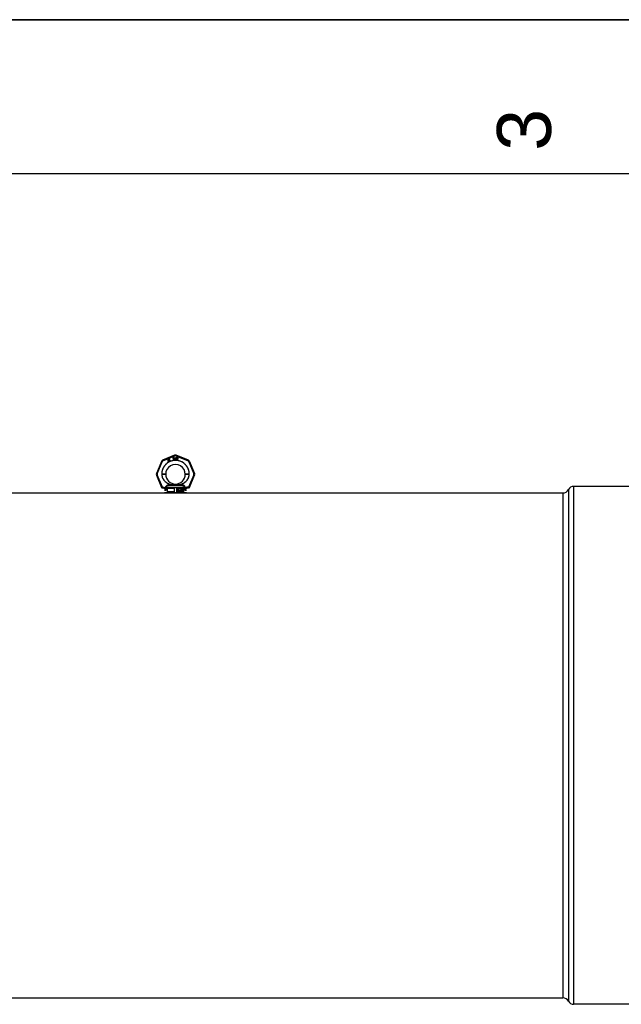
# Model space of a CAD drawing. Header units: millimetres. Extents: x 0 to 297, y 0 to 210.
# Tile 12 of 27: x 79 to 118, y 146 to 210. Entities that reach past the tile are written whole.
import ezdxf

# ---------------------------------------------------------------- set-up
doc = ezdxf.new("R2010")
doc.units = ezdxf.units.MM
doc.header["$LTSCALE"] = 16.335
doc.layers.get('0').update_dxf_attribs({"linetype": 'CONTINUOUS'})
doc.layers.add('001-M31079-X02', color=7, linetype='CONTINUOUS')
doc.layers.add('AXES_REF', color=7, linetype='CONTINUOUS')
doc.styles.add('TEXTSTYLE_2', font='arial.ttf')

# ---------------------------------------------------------------- blocks, each defined once
blk = doc.blocks.new('MARGEA4_BL0', base_point=(148.514, 105.014))
at = {"color": 7, "linetype": 'Continuous'}
for p, q in [((297.014, 210.014), (0.014, 210.014)), ((287.014, 200.014), (10.014, 200.014))]:
    blk.add_line(p, q, dxfattribs=at)
at = {"color": 7, "linetype": 'Continuous', "style": 'TEXTSTYLE_2', "oblique": 0.00002}
blk.add_text('3', height=3.5, rotation=90, dxfattribs=at).set_placement((113.139, 201.514))

msp = doc.modelspace()

# ---------------------------------------------------------------- linework, layer by layer
at = {"color": 7, "linetype": 'Continuous'}
for p, q in [((0, 210), (297, 210)), ((88.642, 179.329), (88.953, 179.329))]:
    msp.add_line(p, q, dxfattribs=at)
at = {"layer": '001-M31079-X02', "color": 9, "linetype": 'Continuous'}
for p, q in [((87.887, 181.378), (87.565, 180.599)), ((87.617, 180.579), (87.94, 181.359)), ((88.743, 181.778), (87.964, 181.455)), ((87.986, 181.404), (88.765, 181.727)), ((88.83, 181.727), (89.609, 181.404)), ((89.631, 181.455), (88.851, 181.778)), ((89.655, 181.359), (89.978, 180.579)), ((89.707, 181.378), (90.03, 180.599)), ((87.565, 180.491), (87.896, 179.69)), ((87.948, 179.716), (87.617, 180.514)), ((87.906, 180.543), (87.906, 180.553)), ((89.978, 180.514), (89.647, 179.716)), ((89.688, 180.553), (89.688, 180.543)), ((89.699, 179.69), (90.03, 180.491)), ((87.948, 179.657), (87.943, 179.657)), ((87.948, 179.716), (87.948, 179.657)), ((87.967, 179.716), (87.948, 179.716)), ((87.967, 179.657), (87.948, 179.657)), ((87.967, 179.716), (87.967, 179.657)), ((88.164, 179.488), (88.09, 179.488)), ((88.152, 179.654), (88.153, 179.636)), ((89.406, 179.656), (88.189, 179.656)), ((88.342, 179.795), (88.337, 179.836)), ((89.253, 179.795), (88.342, 179.795)), ((88.613, 179.864), (88.616, 179.823)), ((88.613, 179.864), (88.616, 179.823)), ((88.979, 179.823), (88.982, 179.864)), ((88.982, 179.864), (88.979, 179.823)), ((89.258, 179.836), (89.253, 179.795)), ((89.253, 179.795), (89.258, 179.836)), ((89.504, 179.488), (89.431, 179.488)), ((89.442, 179.636), (89.442, 179.654)), ((89.628, 179.716), (89.628, 179.657)), ((89.647, 179.716), (89.628, 179.716)), ((89.647, 179.657), (89.628, 179.657)), ((89.647, 179.716), (89.647, 179.657)), ((89.647, 179.657), (89.651, 179.657))]:
    msp.add_line(p, q, dxfattribs=at)
at = {"layer": '001-M31079-X02', "color": 7, "linetype": 'Continuous'}
for p, q in [((88.311, 181.492), (88.303, 181.393)), ((88.303, 181.393), (88.312, 181.377)), ((88.324, 181.499), (88.311, 181.492)), ((88.312, 181.377), (88.361, 181.406)), ((88.317, 181.401), (88.323, 181.471)), ((88.352, 181.421), (88.317, 181.401)), ((88.323, 181.471), (88.352, 181.421)), ((88.364, 181.428), (88.324, 181.499)), ((88.361, 181.406), (88.381, 181.372)), ((88.385, 181.44), (88.364, 181.428)), ((88.394, 181.424), (88.373, 181.413)), ((88.394, 181.376), (88.373, 181.413)), ((88.381, 181.372), (88.394, 181.372)), ((88.399, 181.49), (88.383, 181.481)), ((88.383, 181.481), (88.389, 181.47)), ((88.394, 181.424), (88.385, 181.44)), ((88.398, 181.517), (88.387, 181.511)), ((88.387, 181.511), (88.399, 181.49)), ((88.405, 181.48), (88.389, 181.47)), ((88.41, 181.496), (88.398, 181.517)), ((88.405, 181.48), (88.435, 181.428)), ((88.432, 181.509), (88.41, 181.496)), ((88.416, 181.486), (88.438, 181.499)), ((88.443, 181.439), (88.416, 181.486)), ((88.432, 181.509), (88.438, 181.499)), ((88.435, 181.428), (88.446, 181.42)), ((88.443, 181.439), (88.449, 181.432)), ((88.446, 181.42), (88.455, 181.418)), ((88.458, 181.43), (88.449, 181.432)), ((88.455, 181.418), (88.462, 181.419)), ((88.47, 181.434), (88.458, 181.43)), ((88.476, 181.423), (88.462, 181.419)), ((88.47, 181.434), (88.476, 181.423)), ((88.643, 181.628), (88.643, 181.486)), ((88.643, 181.628), (88.699, 181.628)), ((88.657, 181.486), (88.643, 181.486)), ((88.657, 181.568), (88.657, 181.613)), ((88.702, 181.613), (88.657, 181.613)), ((88.702, 181.568), (88.657, 181.568)), ((88.657, 181.55), (88.657, 181.486)), ((88.697, 181.55), (88.657, 181.55)), ((88.697, 181.55), (88.716, 181.486)), ((88.711, 181.625), (88.699, 181.628)), ((88.702, 181.613), (88.709, 181.61)), ((88.709, 181.571), (88.702, 181.568)), ((88.709, 181.61), (88.714, 181.604)), ((88.714, 181.577), (88.709, 181.571)), ((88.711, 181.625), (88.721, 181.616)), ((88.721, 181.562), (88.711, 181.556)), ((88.732, 181.486), (88.711, 181.556)), ((88.714, 181.604), (88.716, 181.595)), ((88.716, 181.586), (88.714, 181.577)), ((88.716, 181.595), (88.716, 181.586)), ((88.732, 181.486), (88.716, 181.486)), ((88.721, 181.616), (88.728, 181.604)), ((88.728, 181.574), (88.721, 181.562)), ((88.728, 181.604), (88.73, 181.595)), ((88.73, 181.583), (88.728, 181.574)), ((88.73, 181.595), (88.73, 181.583)), ((88.751, 181.628), (88.751, 181.535)), ((88.751, 181.628), (88.765, 181.628)), ((88.751, 181.535), (88.754, 181.52)), ((88.754, 181.52), (88.758, 181.508)), ((88.758, 181.508), (88.768, 181.496)), ((88.765, 181.628), (88.765, 181.535)), ((88.765, 181.535), (88.768, 181.523)), ((88.768, 181.523), (88.773, 181.514)), ((88.768, 181.496), (88.777, 181.49)), ((88.773, 181.514), (88.78, 181.508)), ((88.789, 181.486), (88.777, 181.49)), ((88.789, 181.505), (88.78, 181.508)), ((88.789, 181.505), (88.798, 181.505)), ((88.798, 181.486), (88.789, 181.486)), ((88.808, 181.508), (88.798, 181.505)), ((88.81, 181.49), (88.798, 181.486)), ((88.815, 181.514), (88.808, 181.508)), ((88.82, 181.496), (88.81, 181.49)), ((88.82, 181.523), (88.815, 181.514)), ((88.822, 181.535), (88.82, 181.523)), ((88.829, 181.508), (88.82, 181.496)), ((88.822, 181.628), (88.822, 181.535)), ((88.822, 181.628), (88.836, 181.628)), ((88.834, 181.52), (88.829, 181.508)), ((88.834, 181.52), (88.836, 181.535)), ((88.836, 181.628), (88.836, 181.535)), ((88.855, 181.628), (88.855, 181.486)), ((88.855, 181.628), (88.912, 181.628)), ((88.912, 181.486), (88.855, 181.486)), ((88.869, 181.505), (88.869, 181.61)), ((88.912, 181.61), (88.869, 181.61)), ((88.912, 181.505), (88.869, 181.505)), ((88.923, 181.625), (88.912, 181.628)), ((88.912, 181.61), (88.921, 181.607)), ((88.921, 181.508), (88.912, 181.505)), ((88.923, 181.49), (88.912, 181.486)), ((88.921, 181.607), (88.928, 181.601)), ((88.928, 181.514), (88.921, 181.508)), ((88.923, 181.625), (88.933, 181.619)), ((88.933, 181.496), (88.923, 181.49)), ((88.928, 181.601), (88.933, 181.592)), ((88.933, 181.523), (88.928, 181.514)), ((88.933, 181.619), (88.942, 181.607)), ((88.933, 181.592), (88.935, 181.58)), ((88.935, 181.535), (88.933, 181.523)), ((88.942, 181.508), (88.933, 181.496)), ((88.935, 181.58), (88.935, 181.535)), ((88.942, 181.607), (88.947, 181.595)), ((88.947, 181.52), (88.942, 181.508)), ((88.949, 181.58), (88.947, 181.595)), ((88.947, 181.52), (88.949, 181.535)), ((88.949, 181.58), (88.949, 181.535)), ((87.906, 180.553), (87.906, 180.543)), ((89.688, 180.543), (89.688, 180.553)), ((88.152, 179.654), (88.153, 179.636)), ((88.189, 179.656), (88.189, 179.637)), ((88.252, 179.611), (88.252, 179.399)), ((88.741, 179.611), (88.252, 179.611)), ((88.741, 179.399), (88.252, 179.399)), ((88.741, 179.399), (88.741, 179.611)), ((88.854, 179.611), (88.854, 179.399)), ((89.342, 179.611), (88.854, 179.611)), ((89.342, 179.399), (88.854, 179.399)), ((88.904, 179.457), (88.904, 179.556)), ((88.904, 179.556), (88.942, 179.556)), ((88.916, 179.457), (88.904, 179.457)), ((88.907, 179.457), (88.907, 179.556)), ((88.913, 179.545), (88.913, 179.513)), ((88.944, 179.545), (88.913, 179.545)), ((88.913, 179.513), (88.944, 179.513)), ((88.913, 179.501), (88.913, 179.457)), ((88.941, 179.501), (88.913, 179.501)), ((88.916, 179.513), (88.916, 179.545)), ((88.916, 179.501), (88.916, 179.457)), ((88.938, 179.501), (88.949, 179.457)), ((88.946, 179.553), (88.939, 179.556)), ((88.941, 179.545), (88.945, 179.543)), ((88.945, 179.516), (88.941, 179.513)), ((88.941, 179.501), (88.953, 179.457)), ((88.95, 179.553), (88.942, 179.556)), ((88.944, 179.545), (88.948, 179.543)), ((88.948, 179.516), (88.944, 179.513)), ((88.945, 179.543), (88.948, 179.539)), ((88.948, 179.543), (88.945, 179.543)), ((88.948, 179.52), (88.945, 179.516)), ((88.948, 179.516), (88.945, 179.516)), ((88.952, 179.547), (88.946, 179.553)), ((88.95, 179.553), (88.946, 179.553)), ((88.946, 179.505), (88.952, 179.509)), ((88.96, 179.457), (88.946, 179.505)), ((88.95, 179.505), (88.946, 179.505)), ((88.948, 179.543), (88.951, 179.539)), ((88.948, 179.539), (88.949, 179.532)), ((88.951, 179.539), (88.948, 179.539)), ((88.949, 179.526), (88.948, 179.52)), ((88.951, 179.52), (88.948, 179.516)), ((88.951, 179.52), (88.948, 179.52)), ((88.949, 179.526), (88.949, 179.532)), ((88.953, 179.532), (88.949, 179.532)), ((88.953, 179.526), (88.949, 179.526)), ((88.963, 179.457), (88.949, 179.457)), ((88.956, 179.547), (88.95, 179.553)), ((88.95, 179.505), (88.956, 179.509)), ((88.963, 179.457), (88.95, 179.505)), ((88.951, 179.539), (88.953, 179.532)), ((88.953, 179.526), (88.951, 179.52)), ((88.957, 179.539), (88.952, 179.547)), ((88.956, 179.547), (88.952, 179.547)), ((88.952, 179.509), (88.957, 179.518)), ((88.956, 179.509), (88.952, 179.509)), ((88.953, 179.532), (88.953, 179.526)), ((88.96, 179.539), (88.956, 179.547)), ((88.956, 179.509), (88.96, 179.518)), ((88.958, 179.532), (88.957, 179.539)), ((88.96, 179.539), (88.957, 179.539)), ((88.957, 179.518), (88.958, 179.524)), ((88.96, 179.518), (88.957, 179.518)), ((88.958, 179.532), (88.958, 179.524)), ((88.961, 179.532), (88.958, 179.532)), ((88.961, 179.524), (88.958, 179.524)), ((88.961, 179.532), (88.96, 179.539)), ((88.96, 179.518), (88.961, 179.524)), ((88.961, 179.532), (88.961, 179.524)), ((88.971, 179.484), (88.973, 179.476)), ((88.983, 179.484), (88.971, 179.484)), ((88.973, 179.476), (88.977, 179.465)), ((88.976, 179.476), (88.973, 179.476)), ((88.975, 179.484), (88.976, 179.476)), ((88.977, 179.541), (88.976, 179.532)), ((88.976, 179.524), (88.976, 179.532)), ((88.979, 179.532), (88.976, 179.532)), ((88.976, 179.524), (88.977, 179.516)), ((88.979, 179.524), (88.976, 179.524)), ((88.976, 179.476), (88.98, 179.465)), ((88.983, 179.549), (88.977, 179.541)), ((88.98, 179.541), (88.977, 179.541)), ((88.977, 179.516), (88.983, 179.507)), ((88.98, 179.516), (88.977, 179.516)), ((88.977, 179.465), (88.984, 179.459)), ((88.98, 179.465), (88.977, 179.465)), ((88.98, 179.541), (88.979, 179.532)), ((88.979, 179.532), (88.979, 179.524)), ((88.979, 179.524), (88.98, 179.516)), ((88.986, 179.549), (88.98, 179.541)), ((88.98, 179.516), (88.986, 179.507)), ((88.982, 179.478), (88.98, 179.484)), ((88.98, 179.465), (88.988, 179.459)), ((88.986, 179.471), (88.982, 179.478)), ((88.985, 179.478), (88.982, 179.478)), ((88.989, 179.553), (88.983, 179.549)), ((88.986, 179.549), (88.983, 179.549)), ((88.983, 179.507), (88.989, 179.503)), ((88.986, 179.507), (88.983, 179.507)), ((88.985, 179.478), (88.983, 179.484)), ((88.984, 179.53), (88.986, 179.537)), ((88.984, 179.53), (88.984, 179.526)), ((88.988, 179.53), (88.984, 179.53)), ((88.986, 179.52), (88.984, 179.526)), ((88.988, 179.526), (88.984, 179.526)), ((88.984, 179.459), (88.992, 179.457)), ((88.988, 179.459), (88.984, 179.459)), ((88.989, 179.471), (88.985, 179.478)), ((88.992, 179.553), (88.986, 179.549)), ((88.986, 179.537), (88.99, 179.541)), ((88.989, 179.537), (88.986, 179.537)), ((88.99, 179.516), (88.986, 179.52)), ((88.989, 179.52), (88.986, 179.52)), ((88.986, 179.507), (88.992, 179.503)), ((88.992, 179.469), (88.986, 179.471)), ((88.989, 179.471), (88.986, 179.471)), ((88.988, 179.53), (88.989, 179.537)), ((88.988, 179.526), (88.988, 179.53)), ((88.989, 179.52), (88.988, 179.526)), ((88.988, 179.459), (88.995, 179.457)), ((88.995, 179.556), (88.989, 179.553)), ((88.992, 179.553), (88.989, 179.553)), ((88.989, 179.537), (88.994, 179.541)), ((88.994, 179.516), (88.989, 179.52)), ((88.989, 179.503), (88.995, 179.501)), ((88.992, 179.503), (88.989, 179.503)), ((88.995, 179.469), (88.989, 179.471)), ((88.99, 179.541), (88.995, 179.543)), ((88.994, 179.541), (88.99, 179.541)), ((88.995, 179.513), (88.99, 179.516)), ((88.994, 179.516), (88.99, 179.516)), ((88.998, 179.556), (88.992, 179.553)), ((88.992, 179.503), (88.998, 179.501)), ((89.007, 179.469), (88.992, 179.469)), ((89.007, 179.457), (88.992, 179.457)), ((88.994, 179.541), (88.998, 179.543)), ((88.998, 179.513), (88.994, 179.516)), ((89.005, 179.556), (88.995, 179.556)), ((89.007, 179.543), (88.995, 179.543)), ((89.007, 179.513), (88.995, 179.513)), ((89.007, 179.501), (88.995, 179.501)), ((89.009, 179.553), (89.002, 179.556)), ((89.003, 179.543), (89.008, 179.541)), ((89.011, 179.511), (89.003, 179.513)), ((89.003, 179.501), (89.009, 179.499)), ((89.009, 179.471), (89.003, 179.469)), ((89.003, 179.457), (89.011, 179.459)), ((89.013, 179.553), (89.005, 179.556)), ((89.007, 179.543), (89.011, 179.541)), ((89.014, 179.511), (89.007, 179.513)), ((89.007, 179.501), (89.013, 179.499)), ((89.013, 179.471), (89.007, 179.469)), ((89.007, 179.457), (89.014, 179.459)), ((89.008, 179.541), (89.011, 179.537)), ((89.011, 179.541), (89.008, 179.541)), ((89.015, 179.547), (89.009, 179.553)), ((89.013, 179.553), (89.009, 179.553)), ((89.009, 179.499), (89.014, 179.494)), ((89.013, 179.499), (89.009, 179.499)), ((89.014, 179.476), (89.009, 179.471)), ((89.013, 179.471), (89.009, 179.471)), ((89.011, 179.541), (89.014, 179.537)), ((89.011, 179.537), (89.012, 179.532)), ((89.014, 179.537), (89.011, 179.537)), ((89.017, 179.507), (89.011, 179.511)), ((89.014, 179.511), (89.011, 179.511)), ((89.011, 179.459), (89.017, 179.463)), ((89.014, 179.459), (89.011, 179.459)), ((89.012, 179.532), (89.024, 179.532)), ((89.018, 179.547), (89.013, 179.553)), ((89.013, 179.499), (89.017, 179.494)), ((89.017, 179.476), (89.013, 179.471)), ((89.014, 179.537), (89.016, 179.532)), ((89.02, 179.507), (89.014, 179.511)), ((89.014, 179.494), (89.017, 179.488)), ((89.017, 179.494), (89.014, 179.494)), ((89.017, 179.482), (89.014, 179.476)), ((89.017, 179.476), (89.014, 179.476)), ((89.014, 179.459), (89.02, 179.463)), ((89.02, 179.539), (89.015, 179.547)), ((89.018, 179.547), (89.015, 179.547)), ((89.023, 179.499), (89.017, 179.507)), ((89.02, 179.507), (89.017, 179.507)), ((89.017, 179.494), (89.02, 179.488)), ((89.017, 179.482), (89.017, 179.488)), ((89.02, 179.488), (89.017, 179.488)), ((89.02, 179.482), (89.017, 179.476)), ((89.02, 179.482), (89.017, 179.482)), ((89.017, 179.463), (89.023, 179.471)), ((89.02, 179.463), (89.017, 179.463)), ((89.023, 179.539), (89.018, 179.547)), ((89.021, 179.532), (89.02, 179.539)), ((89.023, 179.539), (89.02, 179.539)), ((89.026, 179.499), (89.02, 179.507)), ((89.02, 179.488), (89.02, 179.482)), ((89.02, 179.463), (89.026, 179.471)), ((89.024, 179.532), (89.023, 179.539)), ((89.025, 179.49), (89.023, 179.499)), ((89.026, 179.499), (89.023, 179.499)), ((89.023, 179.471), (89.025, 179.48)), ((89.026, 179.471), (89.023, 179.471)), ((89.025, 179.49), (89.025, 179.48)), ((89.029, 179.49), (89.025, 179.49)), ((89.029, 179.48), (89.025, 179.48)), ((89.029, 179.49), (89.026, 179.499)), ((89.026, 179.471), (89.029, 179.48)), ((89.029, 179.48), (89.029, 179.49)), ((89.107, 179.457), (89.107, 179.556)), ((89.124, 179.556), (89.107, 179.556)), ((89.119, 179.457), (89.107, 179.457)), ((89.111, 179.556), (89.111, 179.457)), ((89.116, 179.535), (89.116, 179.457)), ((89.116, 179.535), (89.137, 179.457)), ((89.119, 179.535), (89.116, 179.535)), ((89.119, 179.457), (89.119, 179.535)), ((89.119, 179.535), (89.14, 179.457)), ((89.143, 179.467), (89.121, 179.556)), ((89.146, 179.467), (89.124, 179.556)), ((89.152, 179.457), (89.137, 179.457)), ((89.164, 179.556), (89.143, 179.467)), ((89.146, 179.467), (89.143, 179.467)), ((89.168, 179.556), (89.146, 179.467)), ((89.148, 179.457), (89.169, 179.535)), ((89.152, 179.457), (89.172, 179.535)), ((89.181, 179.556), (89.164, 179.556)), ((89.169, 179.457), (89.169, 179.535)), ((89.172, 179.535), (89.169, 179.535)), ((89.181, 179.457), (89.169, 179.457)), ((89.172, 179.535), (89.172, 179.457)), ((89.178, 179.556), (89.178, 179.457)), ((89.181, 179.457), (89.181, 179.556)), ((89.189, 179.48), (89.191, 179.473)), ((89.2, 179.48), (89.189, 179.48)), ((89.192, 179.541), (89.191, 179.532)), ((89.201, 179.532), (89.191, 179.532)), ((89.191, 179.473), (89.194, 179.467)), ((89.194, 179.473), (89.191, 179.473)), ((89.198, 179.549), (89.192, 179.541)), ((89.196, 179.541), (89.192, 179.541)), ((89.193, 179.48), (89.194, 179.473)), ((89.196, 179.541), (89.194, 179.532)), ((89.194, 179.473), (89.197, 179.467)), ((89.194, 179.467), (89.198, 179.463)), ((89.197, 179.467), (89.194, 179.467)), ((89.201, 179.549), (89.196, 179.541)), ((89.198, 179.476), (89.197, 179.48)), ((89.197, 179.467), (89.201, 179.463)), ((89.204, 179.553), (89.198, 179.549)), ((89.201, 179.549), (89.198, 179.549)), ((89.198, 179.532), (89.201, 179.539)), ((89.201, 179.471), (89.198, 179.476)), ((89.201, 179.476), (89.198, 179.476)), ((89.198, 179.463), (89.204, 179.459)), ((89.201, 179.463), (89.198, 179.463)), ((89.201, 179.476), (89.2, 179.48)), ((89.207, 179.553), (89.201, 179.549)), ((89.201, 179.539), (89.205, 179.543)), ((89.201, 179.532), (89.204, 179.539)), ((89.204, 179.539), (89.201, 179.539)), ((89.204, 179.471), (89.201, 179.476)), ((89.204, 179.469), (89.201, 179.471)), ((89.204, 179.471), (89.201, 179.471)), ((89.201, 179.463), (89.207, 179.459)), ((89.214, 179.556), (89.204, 179.553)), ((89.207, 179.553), (89.204, 179.553)), ((89.204, 179.539), (89.209, 179.543)), ((89.207, 179.469), (89.204, 179.471)), ((89.211, 179.467), (89.204, 179.469)), ((89.207, 179.469), (89.204, 179.469)), ((89.204, 179.459), (89.21, 179.457)), ((89.207, 179.459), (89.204, 179.459)), ((89.205, 179.543), (89.213, 179.545)), ((89.209, 179.543), (89.205, 179.543)), ((89.218, 179.556), (89.207, 179.553)), ((89.215, 179.467), (89.207, 179.469)), ((89.207, 179.459), (89.213, 179.457)), ((89.209, 179.543), (89.216, 179.545)), ((89.225, 179.457), (89.21, 179.457)), ((89.223, 179.467), (89.211, 179.467)), ((89.222, 179.545), (89.213, 179.545)), ((89.213, 179.503), (89.213, 179.511)), ((89.222, 179.511), (89.213, 179.511)), ((89.222, 179.503), (89.213, 179.503)), ((89.22, 179.556), (89.214, 179.556)), ((89.216, 179.511), (89.216, 179.503)), ((89.227, 179.553), (89.217, 179.556)), ((89.219, 179.545), (89.226, 179.543)), ((89.227, 179.516), (89.219, 179.511)), ((89.219, 179.503), (89.227, 179.501)), ((89.231, 179.553), (89.22, 179.556)), ((89.227, 179.469), (89.22, 179.467)), ((89.222, 179.545), (89.229, 179.543)), ((89.231, 179.516), (89.222, 179.511)), ((89.222, 179.503), (89.231, 179.501)), ((89.222, 179.457), (89.227, 179.459)), ((89.231, 179.469), (89.223, 179.467)), ((89.225, 179.457), (89.231, 179.459)), ((89.226, 179.543), (89.23, 179.539)), ((89.229, 179.543), (89.226, 179.543)), ((89.233, 179.549), (89.227, 179.553)), ((89.231, 179.553), (89.227, 179.553)), ((89.23, 179.52), (89.227, 179.516)), ((89.231, 179.516), (89.227, 179.516)), ((89.227, 179.501), (89.232, 179.497)), ((89.231, 179.501), (89.227, 179.501)), ((89.23, 179.471), (89.227, 179.469)), ((89.231, 179.469), (89.227, 179.469)), ((89.227, 179.459), (89.233, 179.463)), ((89.231, 179.459), (89.227, 179.459)), ((89.229, 179.543), (89.234, 179.539)), ((89.23, 179.539), (89.233, 179.532)), ((89.234, 179.539), (89.23, 179.539)), ((89.233, 179.528), (89.23, 179.52)), ((89.234, 179.52), (89.23, 179.52)), ((89.23, 179.507), (89.236, 179.513)), ((89.238, 179.503), (89.23, 179.507)), ((89.234, 179.507), (89.23, 179.507)), ((89.233, 179.476), (89.23, 179.471)), ((89.234, 179.471), (89.23, 179.471)), ((89.237, 179.549), (89.231, 179.553)), ((89.234, 179.52), (89.231, 179.516)), ((89.231, 179.501), (89.235, 179.497)), ((89.234, 179.471), (89.231, 179.469)), ((89.231, 179.459), (89.237, 179.463)), ((89.232, 179.497), (89.235, 179.488)), ((89.235, 179.497), (89.232, 179.497)), ((89.239, 179.541), (89.233, 179.549)), ((89.237, 179.549), (89.233, 179.549)), ((89.233, 179.528), (89.233, 179.532)), ((89.237, 179.532), (89.233, 179.532)), ((89.237, 179.528), (89.233, 179.528)), ((89.235, 179.48), (89.233, 179.476)), ((89.237, 179.476), (89.233, 179.476)), ((89.233, 179.463), (89.238, 179.467)), ((89.237, 179.463), (89.233, 179.463)), ((89.234, 179.539), (89.237, 179.532)), ((89.237, 179.528), (89.234, 179.52)), ((89.234, 179.507), (89.239, 179.513)), ((89.241, 179.503), (89.234, 179.507)), ((89.237, 179.476), (89.234, 179.471)), ((89.235, 179.497), (89.238, 179.488)), ((89.235, 179.48), (89.235, 179.488)), ((89.238, 179.488), (89.235, 179.488)), ((89.238, 179.48), (89.235, 179.48)), ((89.236, 179.513), (89.239, 179.52)), ((89.239, 179.513), (89.236, 179.513)), ((89.242, 179.541), (89.237, 179.549)), ((89.237, 179.532), (89.237, 179.528)), ((89.238, 179.48), (89.237, 179.476)), ((89.237, 179.463), (89.241, 179.467)), ((89.241, 179.497), (89.238, 179.503)), ((89.241, 179.503), (89.238, 179.503)), ((89.238, 179.488), (89.238, 179.48)), ((89.238, 179.467), (89.241, 179.473)), ((89.241, 179.467), (89.238, 179.467)), ((89.241, 179.532), (89.239, 179.541)), ((89.242, 179.541), (89.239, 179.541)), ((89.239, 179.52), (89.241, 179.528)), ((89.239, 179.513), (89.242, 179.52)), ((89.242, 179.52), (89.239, 179.52)), ((89.241, 179.532), (89.241, 179.528)), ((89.244, 179.532), (89.241, 179.532)), ((89.244, 179.528), (89.241, 179.528)), ((89.244, 179.497), (89.241, 179.503)), ((89.242, 179.488), (89.241, 179.497)), ((89.244, 179.497), (89.241, 179.497)), ((89.241, 179.473), (89.242, 179.48)), ((89.241, 179.467), (89.244, 179.473)), ((89.241, 179.473), (89.244, 179.473)), ((89.244, 179.532), (89.242, 179.541)), ((89.242, 179.52), (89.244, 179.528)), ((89.242, 179.488), (89.242, 179.48)), ((89.245, 179.488), (89.242, 179.488)), ((89.245, 179.48), (89.242, 179.48)), ((89.244, 179.528), (89.244, 179.532)), ((89.245, 179.488), (89.244, 179.497)), ((89.244, 179.473), (89.245, 179.48)), ((89.245, 179.48), (89.245, 179.488)), ((89.255, 179.528), (89.254, 179.513)), ((89.254, 179.499), (89.254, 179.513)), ((89.257, 179.513), (89.254, 179.513)), ((89.254, 179.499), (89.255, 179.484)), ((89.257, 179.499), (89.254, 179.499)), ((89.258, 179.539), (89.255, 179.528)), ((89.258, 179.528), (89.255, 179.528)), ((89.255, 179.484), (89.258, 179.473)), ((89.258, 179.484), (89.255, 179.484)), ((89.258, 179.528), (89.257, 179.513)), ((89.257, 179.513), (89.257, 179.499)), ((89.257, 179.499), (89.258, 179.484)), ((89.263, 179.547), (89.258, 179.539)), ((89.261, 179.539), (89.258, 179.528)), ((89.261, 179.539), (89.258, 179.539)), ((89.258, 179.484), (89.261, 179.473)), ((89.258, 179.473), (89.263, 179.465)), ((89.261, 179.473), (89.258, 179.473)), ((89.266, 179.547), (89.261, 179.539)), ((89.261, 179.513), (89.263, 179.526)), ((89.27, 179.518), (89.261, 179.509)), ((89.261, 179.513), (89.261, 179.509)), ((89.264, 179.513), (89.261, 179.513)), ((89.264, 179.509), (89.261, 179.509)), ((89.261, 179.473), (89.266, 179.465)), ((89.27, 179.553), (89.263, 179.547)), ((89.266, 179.547), (89.263, 179.547)), ((89.263, 179.526), (89.264, 179.532)), ((89.266, 179.526), (89.263, 179.526)), ((89.263, 179.492), (89.264, 179.499)), ((89.263, 179.492), (89.263, 179.486)), ((89.266, 179.492), (89.263, 179.492)), ((89.264, 179.48), (89.263, 179.486)), ((89.266, 179.486), (89.263, 179.486)), ((89.263, 179.465), (89.27, 179.459)), ((89.266, 179.465), (89.263, 179.465)), ((89.264, 179.532), (89.267, 179.539)), ((89.267, 179.532), (89.264, 179.532)), ((89.264, 179.513), (89.266, 179.526)), ((89.273, 179.518), (89.264, 179.509)), ((89.264, 179.509), (89.264, 179.513)), ((89.264, 179.499), (89.267, 179.503)), ((89.267, 179.499), (89.264, 179.499)), ((89.267, 179.473), (89.264, 179.48)), ((89.267, 179.48), (89.264, 179.48)), ((89.273, 179.553), (89.266, 179.547)), ((89.266, 179.526), (89.267, 179.532)), ((89.266, 179.492), (89.267, 179.499)), ((89.266, 179.486), (89.266, 179.492)), ((89.267, 179.48), (89.266, 179.486)), ((89.266, 179.465), (89.273, 179.459)), ((89.267, 179.539), (89.271, 179.543)), ((89.267, 179.532), (89.27, 179.539)), ((89.27, 179.539), (89.267, 179.539)), ((89.267, 179.503), (89.271, 179.507)), ((89.267, 179.499), (89.27, 179.503)), ((89.27, 179.503), (89.267, 179.503)), ((89.27, 179.473), (89.267, 179.48)), ((89.271, 179.469), (89.267, 179.473)), ((89.27, 179.473), (89.267, 179.473)), ((89.277, 179.556), (89.27, 179.553)), ((89.273, 179.553), (89.27, 179.553)), ((89.27, 179.539), (89.275, 179.543)), ((89.277, 179.52), (89.27, 179.518)), ((89.273, 179.518), (89.27, 179.518)), ((89.27, 179.503), (89.275, 179.507)), ((89.275, 179.469), (89.27, 179.473)), ((89.27, 179.459), (89.277, 179.457)), ((89.273, 179.459), (89.27, 179.459)), ((89.271, 179.543), (89.276, 179.545)), ((89.275, 179.543), (89.271, 179.543)), ((89.271, 179.507), (89.276, 179.509)), ((89.275, 179.507), (89.271, 179.507)), ((89.276, 179.467), (89.271, 179.469)), ((89.275, 179.469), (89.271, 179.469)), ((89.28, 179.556), (89.273, 179.553)), ((89.28, 179.52), (89.273, 179.518)), ((89.273, 179.459), (89.28, 179.457)), ((89.275, 179.543), (89.279, 179.545)), ((89.275, 179.507), (89.279, 179.509)), ((89.279, 179.467), (89.275, 179.469)), ((89.288, 179.545), (89.276, 179.545)), ((89.289, 179.509), (89.276, 179.509)), ((89.289, 179.467), (89.276, 179.467)), ((89.286, 179.556), (89.277, 179.556)), ((89.288, 179.52), (89.277, 179.52)), ((89.288, 179.457), (89.277, 179.457)), ((89.29, 179.553), (89.283, 179.556)), ((89.285, 179.545), (89.289, 179.543)), ((89.292, 179.518), (89.285, 179.52)), ((89.285, 179.457), (89.292, 179.459)), ((89.294, 179.553), (89.286, 179.556)), ((89.286, 179.509), (89.29, 179.507)), ((89.29, 179.469), (89.286, 179.467)), ((89.288, 179.545), (89.292, 179.543)), ((89.295, 179.518), (89.288, 179.52)), ((89.288, 179.457), (89.295, 179.459)), ((89.289, 179.543), (89.293, 179.539)), ((89.292, 179.543), (89.289, 179.543)), ((89.289, 179.509), (89.294, 179.507)), ((89.294, 179.469), (89.289, 179.467)), ((89.298, 179.547), (89.29, 179.553)), ((89.294, 179.553), (89.29, 179.553)), ((89.29, 179.507), (89.295, 179.503)), ((89.294, 179.507), (89.29, 179.507)), ((89.295, 179.473), (89.29, 179.469)), ((89.294, 179.469), (89.29, 179.469)), ((89.292, 179.543), (89.297, 179.539)), ((89.299, 179.511), (89.292, 179.518)), ((89.295, 179.518), (89.292, 179.518)), ((89.292, 179.459), (89.299, 179.465)), ((89.295, 179.459), (89.292, 179.459)), ((89.293, 179.539), (89.296, 179.532)), ((89.297, 179.539), (89.293, 179.539)), ((89.301, 179.547), (89.294, 179.553)), ((89.294, 179.507), (89.298, 179.503)), ((89.298, 179.473), (89.294, 179.469)), ((89.302, 179.511), (89.295, 179.518)), ((89.295, 179.503), (89.298, 179.499)), ((89.298, 179.503), (89.295, 179.503)), ((89.298, 179.48), (89.295, 179.473)), ((89.298, 179.473), (89.295, 179.473)), ((89.295, 179.459), (89.302, 179.465)), ((89.307, 179.532), (89.296, 179.532)), ((89.297, 179.539), (89.299, 179.532)), ((89.302, 179.539), (89.298, 179.547)), ((89.301, 179.547), (89.298, 179.547)), ((89.298, 179.503), (89.301, 179.499)), ((89.298, 179.499), (89.299, 179.492)), ((89.301, 179.499), (89.298, 179.499)), ((89.299, 179.486), (89.298, 179.48)), ((89.301, 179.48), (89.298, 179.473)), ((89.301, 179.48), (89.298, 179.48)), ((89.304, 179.505), (89.299, 179.511)), ((89.299, 179.511), (89.302, 179.511)), ((89.299, 179.486), (89.299, 179.492)), ((89.299, 179.492), (89.302, 179.492)), ((89.302, 179.486), (89.299, 179.486)), ((89.299, 179.465), (89.304, 179.473)), ((89.302, 179.465), (89.299, 179.465)), ((89.305, 179.539), (89.301, 179.547)), ((89.301, 179.499), (89.302, 179.492)), ((89.302, 179.486), (89.301, 179.48)), ((89.304, 179.532), (89.302, 179.539)), ((89.305, 179.539), (89.302, 179.539)), ((89.307, 179.505), (89.302, 179.511)), ((89.302, 179.492), (89.302, 179.486)), ((89.302, 179.465), (89.307, 179.473)), ((89.306, 179.494), (89.304, 179.505)), ((89.307, 179.505), (89.304, 179.505)), ((89.304, 179.473), (89.306, 179.484)), ((89.307, 179.473), (89.304, 179.473)), ((89.307, 179.532), (89.305, 179.539)), ((89.306, 179.494), (89.306, 179.484)), ((89.31, 179.494), (89.306, 179.494)), ((89.31, 179.484), (89.306, 179.484)), ((89.31, 179.494), (89.307, 179.505)), ((89.307, 179.473), (89.31, 179.484)), ((89.31, 179.484), (89.31, 179.494)), ((89.342, 179.399), (89.342, 179.611)), ((89.406, 179.656), (89.405, 179.637)), ((89.442, 179.654), (89.442, 179.636)), ((89.504, 179.329), (88.09, 179.329))]:
    msp.add_line(p, q, dxfattribs=at)
at = {"layer": '001-M31079-X02', "color": 9, "linetype": 'Continuous'}
for centre, radius, start, end in [((88.018, 181.324), 0.141, 112.5, 157.5), ((88.797, 180.553), 0.891, 359.99992, 180.00008), ((88.018, 181.326), 0.0849, 112.50271, 157.49729), ((88.797, 181.647), 0.141, 67.5, 112.5), ((88.797, 181.649), 0.0849, 67.50271, 112.49729), ((89.577, 181.326), 0.0849, 22.50268, 67.49732), ((89.577, 181.324), 0.141, 22.5, 67.5), ((87.695, 180.545), 0.141, 157.5, 202.5), ((87.695, 180.547), 0.0849, 157.50268, 202.49732), ((88.797, 180.545), 0.636, 180.6298, 359.3702), ((89.9, 180.547), 0.0849, 337.50268, 22.49732), ((89.9, 180.545), 0.141, 337.5, 22.5), ((87.948, 179.714), 0.0566, 202.5, 270), ((88.797, 257.827), 77.963, 269.86427, 270.13573), ((89.647, 179.714), 0.0566, 270, 337.5)]:
    msp.add_arc(centre, radius, start, end, dxfattribs=at)
at = {"layer": '001-M31079-X02', "color": 7, "linetype": 'Continuous'}
for centre, radius, start, end in [((88.797, 180.545), 0.636, 359.3702, 180.6298), ((88.797, 180.553), 0.891, 180.00008, 180.6298), ((88.797, 180.553), 0.891, 359.3702, 360)]:
    msp.add_arc(centre, radius, start, end, dxfattribs=at)
at = {"layer": '001-M31079-X02', "color": 9, "linetype": 'Continuous'}
for points, knots in [([(87.887, 181.378), (87.888, 181.379), (87.891, 181.377), (87.895, 181.376), (87.9, 181.374), (87.907, 181.372), (87.914, 181.369), (87.922, 181.366), (87.931, 181.362), (87.937, 181.36), (87.94, 181.359)], [0, 0, 0, 0, 0.060939, 0.13446, 0.234172, 0.357122, 0.499648, 0.657498, 0.82596, 1, 1, 1, 1]), ([(87.986, 181.404), (87.984, 181.407), (87.982, 181.413), (87.978, 181.422), (87.975, 181.43), (87.972, 181.437), (87.969, 181.443), (87.967, 181.448), (87.965, 181.451), (87.965, 181.455), (87.964, 181.455)], [0, 0, 0, 0, 0.175076, 0.344129, 0.50221, 0.644702, 0.767443, 0.866847, 0.940017, 1, 1, 1, 1]), ([(88.743, 181.778), (88.744, 181.778), (88.745, 181.774), (88.747, 181.771), (88.749, 181.766), (88.751, 181.76), (88.754, 181.752), (88.758, 181.745), (88.761, 181.736), (88.764, 181.73), (88.765, 181.727)], [0, 0, 0, 0, 0.059983, 0.133152, 0.232556, 0.355295, 0.497786, 0.655866, 0.824917, 1, 1, 1, 1]), ([(88.83, 181.727), (88.831, 181.73), (88.833, 181.736), (88.837, 181.745), (88.84, 181.752), (88.843, 181.76), (88.846, 181.766), (88.848, 181.771), (88.85, 181.774), (88.85, 181.778), (88.851, 181.778)], [0, 0, 0, 0, 0.175075, 0.344128, 0.502209, 0.644701, 0.767442, 0.866847, 0.940017, 1, 1, 1, 1]), ([(89.631, 181.455), (89.63, 181.455), (89.63, 181.451), (89.627, 181.448), (89.625, 181.443), (89.623, 181.437), (89.62, 181.43), (89.616, 181.422), (89.613, 181.413), (89.61, 181.407), (89.609, 181.404)], [0, 0, 0, 0, 0.059982, 0.133151, 0.232555, 0.355294, 0.497785, 0.655865, 0.824916, 1, 1, 1, 1]), ([(89.707, 181.378), (89.707, 181.379), (89.703, 181.377), (89.7, 181.376), (89.694, 181.374), (89.688, 181.372), (89.681, 181.369), (89.673, 181.366), (89.664, 181.362), (89.658, 181.36), (89.655, 181.359)], [0, 0, 0, 0, 0.060939, 0.13446, 0.234172, 0.357122, 0.499648, 0.657499, 0.82596, 1, 1, 1, 1]), ([(89.707, 181.378), (89.707, 181.379), (89.704, 181.377), (89.7, 181.376), (89.695, 181.374), (89.689, 181.372), (89.681, 181.369), (89.673, 181.366), (89.664, 181.362), (89.658, 181.36), (89.655, 181.359)], [0, 0, 0, 0, 0.059962, 0.129537, 0.22549, 0.345334, 0.487774, 0.647015, 0.821798, 1, 1, 1, 1]), ([(87.617, 180.514), (87.614, 180.513), (87.608, 180.51), (87.599, 180.507), (87.591, 180.503), (87.583, 180.5), (87.577, 180.497), (87.571, 180.495), (87.568, 180.493), (87.564, 180.492), (87.565, 180.491)], [0, 0, 0, 0, 0.172813, 0.340679, 0.498422, 0.641178, 0.764549, 0.864741, 0.938687, 1, 1, 1, 1]), ([(87.617, 180.579), (87.614, 180.58), (87.608, 180.583), (87.599, 180.586), (87.591, 180.59), (87.584, 180.592), (87.577, 180.595), (87.572, 180.597), (87.568, 180.598), (87.565, 180.6), (87.565, 180.599)], [0, 0, 0, 0, 0.174033, 0.342496, 0.500347, 0.642875, 0.765826, 0.865539, 0.93906, 1, 1, 1, 1]), ([(88.161, 180.545), (88.161, 180.547), (88.152, 180.546), (88.144, 180.548), (88.132, 180.549), (88.117, 180.55), (88.098, 180.55), (88.077, 180.551), (88.053, 180.552), (88.027, 180.552), (87.999, 180.553), (87.969, 180.553), (87.938, 180.553), (87.917, 180.553), (87.906, 180.553)], [0, 0, 0, 0, 0.02982, 0.064811, 0.111629, 0.171497, 0.24316, 0.326315, 0.419777, 0.524502, 0.635428, 0.753215, 0.877723, 1, 1, 1, 1]), ([(87.906, 180.553), (87.916, 180.553), (87.937, 180.553), (87.967, 180.553), (87.995, 180.553), (88.022, 180.552), (88.048, 180.552), (88.072, 180.551), (88.093, 180.551), (88.113, 180.55), (88.129, 180.549), (88.143, 180.548), (88.151, 180.546), (88.161, 180.548), (88.161, 180.545)], [0, 0, 0, 0, 0.119326, 0.238323, 0.350682, 0.456135, 0.557526, 0.651234, 0.73688, 0.812698, 0.878047, 0.929721, 0.967962, 1, 1, 1, 1]), ([(88.161, 180.538), (88.161, 180.538), (88.159, 180.539), (88.156, 180.54), (88.15, 180.54), (88.142, 180.541), (88.131, 180.542), (88.112, 180.542), (88.083, 180.543), (88.044, 180.544), (87.999, 180.544), (87.953, 180.544), (87.922, 180.544), (87.906, 180.543)], [0, 0, 0, 0, 0.005058, 0.018175, 0.04048, 0.072438, 0.114288, 0.165848, 0.296077, 0.455866, 0.634352, 0.819401, 1, 1, 1, 1]), ([(87.906, 180.543), (87.922, 180.544), (87.953, 180.544), (87.999, 180.544), (88.044, 180.544), (88.083, 180.543), (88.112, 180.542), (88.131, 180.542), (88.142, 180.541), (88.15, 180.54), (88.156, 180.54), (88.159, 180.539), (88.161, 180.538), (88.161, 180.538)], [0, 0, 0, 0, 0.180599, 0.365648, 0.544134, 0.703923, 0.834152, 0.885712, 0.927562, 0.95952, 0.981825, 0.994942, 1, 1, 1, 1]), ([(87.906, 180.543), (87.907, 180.498), (87.919, 180.406), (87.966, 180.277), (88.039, 180.161), (88.132, 180.062), (88.24, 179.983), (88.358, 179.924), (88.484, 179.884), (88.57, 179.869), (88.613, 179.864)], [0, 0, 0, 0, 0.128514, 0.256351, 0.383132, 0.508688, 0.633005, 0.756182, 0.878418, 1, 1, 1, 1]), ([(88.982, 179.864), (89.025, 179.869), (89.111, 179.884), (89.236, 179.924), (89.355, 179.983), (89.463, 180.062), (89.556, 180.161), (89.628, 180.277), (89.676, 180.406), (89.688, 180.498), (89.688, 180.543)], [0, 0, 0, 0, 0.121582, 0.243818, 0.366995, 0.491312, 0.616868, 0.743649, 0.871486, 1, 1, 1, 1]), ([(89.688, 180.553), (89.678, 180.553), (89.658, 180.553), (89.628, 180.553), (89.599, 180.553), (89.572, 180.552), (89.547, 180.552), (89.523, 180.551), (89.501, 180.551), (89.482, 180.55), (89.466, 180.549), (89.452, 180.548), (89.444, 180.546), (89.434, 180.548), (89.434, 180.545)], [0, 0, 0, 0, 0.119325, 0.238322, 0.350682, 0.456135, 0.557526, 0.651234, 0.736879, 0.812698, 0.878046, 0.929721, 0.967962, 1, 1, 1, 1]), ([(89.434, 180.545), (89.434, 180.547), (89.443, 180.546), (89.45, 180.548), (89.463, 180.549), (89.478, 180.55), (89.496, 180.55), (89.517, 180.551), (89.541, 180.552), (89.568, 180.552), (89.596, 180.553), (89.626, 180.553), (89.657, 180.553), (89.678, 180.553), (89.688, 180.553)], [0, 0, 0, 0, 0.02982, 0.064811, 0.11163, 0.171497, 0.243161, 0.326316, 0.419778, 0.524502, 0.635429, 0.753216, 0.877724, 1, 1, 1, 1]), ([(89.688, 180.543), (89.673, 180.544), (89.642, 180.544), (89.596, 180.544), (89.551, 180.544), (89.511, 180.543), (89.482, 180.542), (89.463, 180.542), (89.453, 180.541), (89.445, 180.54), (89.439, 180.54), (89.436, 180.539), (89.434, 180.538), (89.434, 180.538)], [0, 0, 0, 0, 0.180599, 0.365648, 0.544134, 0.703923, 0.834152, 0.885712, 0.927562, 0.95952, 0.981825, 0.994942, 1, 1, 1, 1]), ([(89.434, 180.538), (89.434, 180.538), (89.436, 180.539), (89.439, 180.54), (89.445, 180.54), (89.453, 180.541), (89.463, 180.542), (89.482, 180.542), (89.511, 180.543), (89.551, 180.544), (89.596, 180.544), (89.642, 180.544), (89.673, 180.544), (89.688, 180.543)], [0, 0, 0, 0, 0.005058, 0.018175, 0.04048, 0.072438, 0.114288, 0.165848, 0.296077, 0.455866, 0.634352, 0.819401, 1, 1, 1, 1]), ([(89.978, 180.579), (89.981, 180.58), (89.987, 180.583), (89.995, 180.586), (90.004, 180.59), (90.011, 180.592), (90.017, 180.595), (90.023, 180.597), (90.026, 180.598), (90.03, 180.6), (90.03, 180.599)], [0, 0, 0, 0, 0.174042, 0.342505, 0.500355, 0.642882, 0.765831, 0.865542, 0.939062, 1, 1, 1, 1]), ([(89.978, 180.514), (89.981, 180.513), (89.987, 180.51), (89.996, 180.507), (90.004, 180.503), (90.011, 180.5), (90.018, 180.497), (90.023, 180.495), (90.026, 180.493), (90.031, 180.492), (90.03, 180.491)], [0, 0, 0, 0, 0.172803, 0.34067, 0.498414, 0.641172, 0.764544, 0.864738, 0.938685, 1, 1, 1, 1]), ([(87.948, 179.716), (87.945, 179.714), (87.939, 179.712), (87.93, 179.708), (87.922, 179.705), (87.914, 179.701), (87.908, 179.699), (87.902, 179.696), (87.899, 179.694), (87.895, 179.693), (87.895, 179.692)], [0, 0, 0, 0, 0.170873, 0.339252, 0.497899, 0.640755, 0.764161, 0.864579, 0.938644, 1, 1, 1, 1]), ([(87.967, 179.716), (87.977, 179.716), (87.996, 179.715), (88.026, 179.709), (88.055, 179.701), (88.082, 179.689), (88.108, 179.674), (88.132, 179.656), (88.146, 179.643), (88.153, 179.636)], [0, 0, 0, 0, 0.142409, 0.286032, 0.430381, 0.574801, 0.718483, 0.860524, 1, 1, 1, 1]), ([(87.967, 179.657), (87.991, 179.657), (88.039, 179.649), (88.092, 179.619), (88.126, 179.585), (88.146, 179.556), (88.16, 179.523), (88.163, 179.499), (88.164, 179.488)], [0, 0, 0, 0, 0.25143, 0.503272, 0.628972, 0.753715, 0.877314, 1, 1, 1, 1]), ([(88.337, 179.836), (88.327, 179.835), (88.307, 179.831), (88.28, 179.823), (88.255, 179.812), (88.233, 179.8), (88.213, 179.785), (88.197, 179.769), (88.183, 179.752), (88.171, 179.733), (88.162, 179.714), (88.156, 179.694), (88.153, 179.674), (88.152, 179.661), (88.152, 179.654)], [0, 0, 0, 0, 0.107248, 0.208031, 0.302685, 0.392012, 0.476842, 0.557967, 0.636039, 0.71167, 0.785547, 0.858189, 0.929779, 1, 1, 1, 1]), ([(88.152, 179.654), (88.156, 179.654), (88.163, 179.654), (88.173, 179.655), (88.182, 179.655), (88.187, 179.655), (88.189, 179.656)], [0, 0, 0, 0, 0.304503, 0.5896, 0.826919, 1, 1, 1, 1]), ([(88.153, 179.636), (88.156, 179.636), (88.163, 179.636), (88.173, 179.636), (88.182, 179.637), (88.187, 179.637), (88.189, 179.637)], [0, 0, 0, 0, 0.292513, 0.575188, 0.818321, 1, 1, 1, 1]), ([(88.189, 179.637), (88.187, 179.637), (88.182, 179.637), (88.173, 179.636), (88.163, 179.636), (88.156, 179.636), (88.153, 179.636)], [0, 0, 0, 0, 0.181684, 0.424818, 0.707491, 1, 1, 1, 1]), ([(88.164, 179.488), (88.165, 179.498), (88.167, 179.519), (88.167, 179.55), (88.164, 179.581), (88.16, 179.609), (88.155, 179.627), (88.153, 179.636)], [0, 0, 0, 0, 0.207564, 0.421591, 0.628947, 0.822617, 1, 1, 1, 1]), ([(88.189, 179.637), (88.189, 179.623), (88.189, 179.596), (88.183, 179.556), (88.175, 179.52), (88.167, 179.498), (88.164, 179.488)], [0, 0, 0, 0, 0.273916, 0.536495, 0.779955, 1, 1, 1, 1]), ([(88.164, 179.488), (88.167, 179.498), (88.175, 179.52), (88.183, 179.556), (88.189, 179.596), (88.189, 179.623), (88.189, 179.637)], [0, 0, 0, 0, 0.220045, 0.463505, 0.726083, 1, 1, 1, 1]), ([(88.342, 179.795), (88.322, 179.793), (88.293, 179.787), (88.258, 179.77), (88.235, 179.754), (88.215, 179.734), (88.2, 179.71), (88.19, 179.683), (88.189, 179.665), (88.189, 179.656)], [0, 0, 0, 0, 0.258475, 0.385509, 0.510919, 0.63479, 0.757331, 0.878888, 1, 1, 1, 1]), ([(88.613, 179.864), (88.584, 179.862), (88.524, 179.857), (88.432, 179.847), (88.369, 179.84), (88.337, 179.836)], [0, 0, 0, 0, 0.313983, 0.64732, 1, 1, 1, 1]), ([(88.342, 179.795), (88.388, 179.801), (88.479, 179.812), (88.57, 179.82), (88.616, 179.823)], [0, 0, 0, 0, 0.500713, 1, 1, 1, 1]), ([(88.982, 179.864), (88.94, 179.864), (88.859, 179.863), (88.736, 179.863), (88.655, 179.864), (88.613, 179.864)], [0, 0, 0, 0, 0.341255, 0.65875, 1, 1, 1, 1]), ([(88.979, 179.823), (88.949, 179.825), (88.888, 179.829), (88.797, 179.831), (88.706, 179.829), (88.646, 179.825), (88.616, 179.823)], [0, 0, 0, 0, 0.250568, 0.5, 0.749432, 1, 1, 1, 1]), ([(89.253, 179.795), (89.207, 179.801), (89.116, 179.812), (89.025, 179.82), (88.979, 179.823)], [0, 0, 0, 0, 0.500713, 1, 1, 1, 1]), ([(89.258, 179.836), (89.226, 179.84), (89.163, 179.847), (89.071, 179.857), (89.011, 179.862), (88.982, 179.864)], [0, 0, 0, 0, 0.35268, 0.686017, 1, 1, 1, 1]), ([(89.253, 179.795), (89.272, 179.793), (89.301, 179.787), (89.336, 179.77), (89.36, 179.754), (89.38, 179.734), (89.395, 179.71), (89.404, 179.683), (89.406, 179.665), (89.406, 179.656)], [0, 0, 0, 0, 0.258475, 0.385509, 0.510919, 0.63479, 0.757331, 0.878888, 1, 1, 1, 1]), ([(89.442, 179.654), (89.442, 179.661), (89.442, 179.674), (89.438, 179.694), (89.432, 179.714), (89.423, 179.733), (89.412, 179.752), (89.398, 179.769), (89.381, 179.785), (89.362, 179.8), (89.34, 179.812), (89.315, 179.823), (89.287, 179.831), (89.268, 179.835), (89.258, 179.836)], [0, 0, 0, 0, 0.070278, 0.141913, 0.214561, 0.288425, 0.364052, 0.442118, 0.52324, 0.608071, 0.697382, 0.792005, 0.892756, 1, 1, 1, 1]), ([(89.431, 179.488), (89.427, 179.498), (89.42, 179.52), (89.412, 179.556), (89.406, 179.596), (89.405, 179.623), (89.405, 179.637)], [0, 0, 0, 0, 0.220045, 0.463505, 0.726083, 1, 1, 1, 1]), ([(89.405, 179.637), (89.405, 179.623), (89.406, 179.596), (89.412, 179.556), (89.42, 179.52), (89.427, 179.498), (89.431, 179.488)], [0, 0, 0, 0, 0.273917, 0.536495, 0.779955, 1, 1, 1, 1]), ([(89.442, 179.636), (89.438, 179.636), (89.431, 179.636), (89.421, 179.636), (89.413, 179.637), (89.408, 179.637), (89.405, 179.637)], [0, 0, 0, 0, 0.292512, 0.575186, 0.818319, 1, 1, 1, 1]), ([(89.405, 179.637), (89.408, 179.637), (89.413, 179.637), (89.421, 179.636), (89.431, 179.636), (89.438, 179.636), (89.442, 179.636)], [0, 0, 0, 0, 0.181684, 0.424818, 0.707491, 1, 1, 1, 1]), ([(89.442, 179.654), (89.439, 179.654), (89.431, 179.654), (89.421, 179.655), (89.413, 179.655), (89.408, 179.655), (89.406, 179.656)], [0, 0, 0, 0, 0.304503, 0.5896, 0.826919, 1, 1, 1, 1]), ([(89.442, 179.636), (89.44, 179.627), (89.435, 179.609), (89.43, 179.581), (89.427, 179.55), (89.427, 179.519), (89.43, 179.498), (89.431, 179.488)], [0, 0, 0, 0, 0.178771, 0.371864, 0.578833, 0.792671, 1, 1, 1, 1]), ([(89.628, 179.657), (89.604, 179.657), (89.556, 179.649), (89.503, 179.619), (89.469, 179.585), (89.448, 179.556), (89.435, 179.523), (89.431, 179.499), (89.431, 179.488)], [0, 0, 0, 0, 0.25143, 0.503272, 0.628972, 0.753715, 0.877314, 1, 1, 1, 1]), ([(89.442, 179.636), (89.449, 179.643), (89.463, 179.656), (89.487, 179.674), (89.512, 179.689), (89.54, 179.701), (89.569, 179.709), (89.598, 179.715), (89.618, 179.716), (89.628, 179.716)], [0, 0, 0, 0, 0.139407, 0.281547, 0.425273, 0.569753, 0.714131, 0.857816, 1, 1, 1, 1]), ([(89.699, 179.692), (89.7, 179.693), (89.695, 179.694), (89.692, 179.696), (89.687, 179.699), (89.681, 179.701), (89.673, 179.705), (89.665, 179.708), (89.656, 179.712), (89.65, 179.714), (89.647, 179.716)], [0, 0, 0, 0, 0.061337, 0.135484, 0.235635, 0.358902, 0.501737, 0.65946, 0.827349, 1, 1, 1, 1])]:
    msp.add_open_spline(points, degree=3, knots=knots, dxfattribs=at)
at = {"layer": '001-M31079-X02', "color": 7, "linetype": 'Continuous'}
for points, knots in [([(89.688, 180.553), (89.688, 180.58), (89.686, 180.633), (89.675, 180.713), (89.657, 180.791), (89.633, 180.867), (89.601, 180.94), (89.563, 181.011), (89.519, 181.078), (89.469, 181.14), (89.414, 181.198), (89.354, 181.251), (89.289, 181.298), (89.22, 181.339), (89.148, 181.374), (89.073, 181.402), (88.996, 181.423), (88.917, 181.437), (88.837, 181.445), (88.757, 181.445), (88.678, 181.437), (88.599, 181.423), (88.522, 181.402), (88.447, 181.374), (88.375, 181.339), (88.306, 181.298), (88.241, 181.251), (88.181, 181.198), (88.126, 181.14), (88.076, 181.078), (88.032, 181.011), (87.994, 180.94), (87.962, 180.867), (87.937, 180.791), (87.919, 180.713), (87.909, 180.633), (87.906, 180.58), (87.906, 180.553)], [0, 0, 0, 0, 0.028575, 0.057156, 0.085737, 0.114317, 0.142895, 0.171472, 0.200048, 0.228622, 0.257194, 0.285764, 0.314333, 0.342901, 0.371466, 0.400031, 0.428594, 0.457157, 0.485719, 0.514281, 0.542844, 0.571406, 0.59997, 0.628535, 0.6571, 0.685667, 0.714236, 0.742807, 0.771379, 0.799953, 0.828529, 0.857106, 0.885684, 0.914264, 0.942844, 0.971426, 1, 1, 1, 1]), ([(87.906, 180.543), (87.907, 180.525), (87.909, 180.487), (87.918, 180.431), (87.932, 180.374), (87.952, 180.318), (87.978, 180.263), (88.009, 180.21), (88.045, 180.158), (88.087, 180.11), (88.134, 180.064), (88.186, 180.022), (88.243, 179.984), (88.305, 179.95), (88.372, 179.921), (88.445, 179.896), (88.526, 179.876), (88.583, 179.867), (88.613, 179.864)], [0, 0, 0, 0, 0.052181, 0.105354, 0.159651, 0.215126, 0.271704, 0.32921, 0.387812, 0.447543, 0.508501, 0.570744, 0.634508, 0.700129, 0.768169, 0.839498, 0.915758, 1, 1, 1, 1]), ([(88.982, 179.864), (89.012, 179.867), (89.069, 179.876), (89.149, 179.896), (89.222, 179.921), (89.29, 179.95), (89.352, 179.984), (89.409, 180.022), (89.461, 180.064), (89.508, 180.11), (89.55, 180.158), (89.586, 180.21), (89.617, 180.263), (89.643, 180.318), (89.663, 180.374), (89.677, 180.431), (89.686, 180.487), (89.688, 180.525), (89.688, 180.543)], [0, 0, 0, 0, 0.084241, 0.160502, 0.23183, 0.299871, 0.365492, 0.429256, 0.491499, 0.552457, 0.612188, 0.67079, 0.728296, 0.784874, 0.84035, 0.894647, 0.94782, 1, 1, 1, 1]), ([(88.152, 179.654), (88.152, 179.661), (88.153, 179.675), (88.156, 179.695), (88.163, 179.715), (88.171, 179.734), (88.183, 179.752), (88.197, 179.769), (88.213, 179.785), (88.233, 179.8), (88.255, 179.812), (88.28, 179.823), (88.307, 179.831), (88.327, 179.835), (88.337, 179.836)], [0, 0, 0, 0, 0.071456, 0.143201, 0.215645, 0.289352, 0.3649, 0.44284, 0.523767, 0.608375, 0.697396, 0.791631, 0.892104, 1, 1, 1, 1]), ([(88.337, 179.836), (88.369, 179.84), (88.432, 179.847), (88.524, 179.857), (88.584, 179.862), (88.613, 179.864)], [0, 0, 0, 0, 0.352866, 0.686157, 1, 1, 1, 1]), ([(88.982, 179.864), (89.011, 179.862), (89.071, 179.857), (89.163, 179.847), (89.225, 179.84), (89.258, 179.836)], [0, 0, 0, 0, 0.313843, 0.647134, 1, 1, 1, 1]), ([(89.628, 179.716), (89.619, 179.716), (89.602, 179.715), (89.576, 179.711), (89.551, 179.704), (89.526, 179.695), (89.502, 179.683), (89.48, 179.669), (89.46, 179.654), (89.448, 179.642), (89.442, 179.636)], [0, 0, 0, 0, 0.124494, 0.250195, 0.376575, 0.50318, 0.629613, 0.755198, 0.878796, 1, 1, 1, 1])]:
    msp.add_open_spline(points, degree=3, knots=knots, dxfattribs=at)
at = {"layer": 'AXES_REF', "color": 9, "linetype": 'Continuous'}
for p, q in [((114.275, 179.553), (114.275, 146.377)), ((114.608, 179.753), (114.608, 146.178)), ((113.901, 179.329), (113.901, 146.602))]:
    msp.add_line(p, q, dxfattribs=at)
at = {"layer": 'AXES_REF', "color": 7, "linetype": 'Continuous'}
for p, q in [((118.851, 179.753), (114.608, 179.753)), ((77.129, 179.329), (88.642, 179.329)), ((88.953, 179.329), (113.901, 179.329)), ((77.129, 146.602), (113.901, 146.602)), ((118.851, 146.178), (114.608, 146.178))]:
    msp.add_line(p, q, dxfattribs=at)
for centre, radius, start, end in [((113.901, 179.753), 0.424, 270, 331.92751), ((114.608, 179.376), 0.377, 90, 151.92751), ((113.901, 146.178), 0.424, 28.07249, 90), ((114.608, 146.555), 0.377, 208.07249, 270)]:
    msp.add_arc(centre, radius, start, end, dxfattribs=at)

# ---------------------------------------------------------------- block references
at = {"color": 7, "linetype": 'Continuous'}
msp.add_blockref('MARGEA4_BL0', (148.514, 105.014), dxfattribs=at)

doc.saveas('drawing.dxf')
